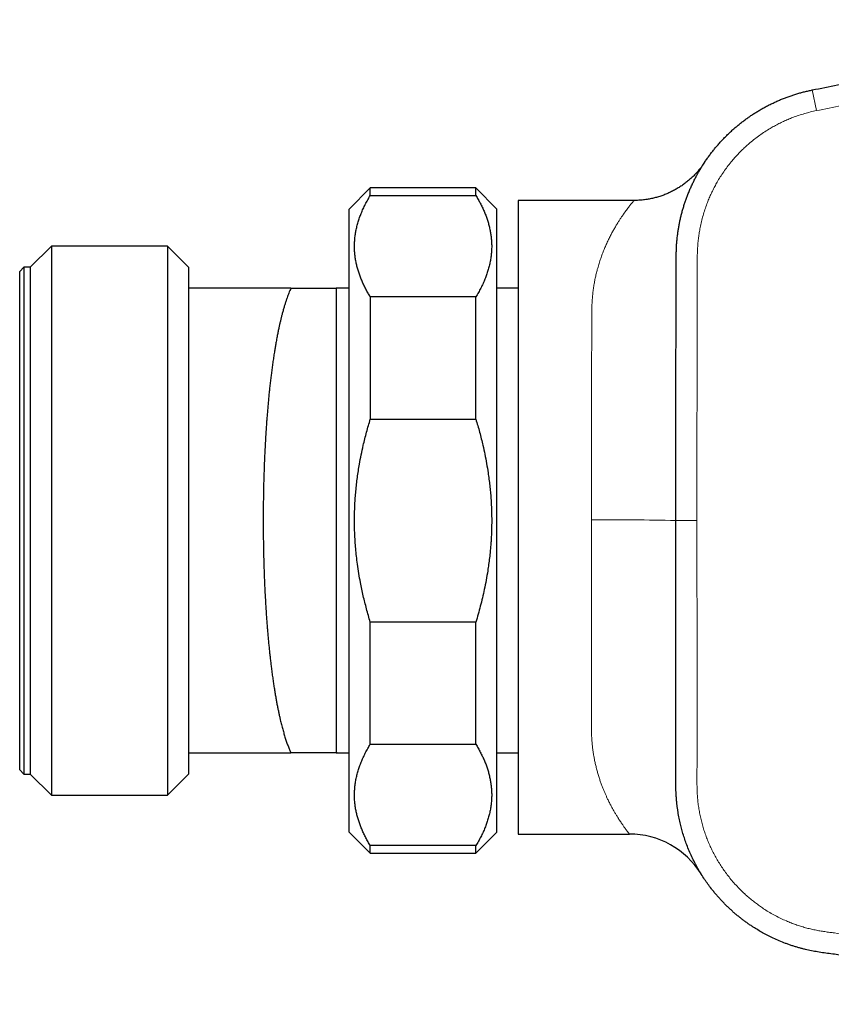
# Model space of a CAD drawing. Header units: millimetres. Extents: x 8 to 818, y 12 to 393.
# Tile 13 of 15: x 644 to 682, y 342 to 388. Entities that reach past the tile are written whole.
import ezdxf

# ---------------------------------------------------------------- set-up
doc = ezdxf.new("R2010")
doc.units = ezdxf.units.MM

msp = doc.modelspace()

# ---------------------------------------------------------------- linework, layer by layer
at = {"color": 252, "linetype": 'Continuous', "lineweight": 0}
for p, q in [((681.629, 384.179), (681.432, 385.16)), ((675.966, 364.771), (674.966, 364.771))]:
    msp.add_line(p, q, dxfattribs=at)
at = {"color": 7, "linetype": 'Continuous', "lineweight": 30}
for p, q in [((660.492, 380.521), (659.492, 379.521)), ((665.492, 380.521), (660.492, 380.521)), ((660.492, 380.163), (660.492, 380.521)), ((666.492, 379.521), (665.492, 380.521)), ((665.492, 380.163), (665.492, 380.521)), ((660.492, 380.163), (665.492, 380.163)), ((672.986, 379.929), (667.492, 379.929)), ((667.492, 379.929), (667.492, 349.929)), ((659.492, 364.771), (659.492, 379.521)), ((666.492, 364.771), (666.492, 379.521)), ((645.382, 377.771), (644.382, 376.771)), ((650.882, 377.771), (645.382, 377.771)), ((645.382, 377.771), (645.382, 351.771)), ((651.882, 376.771), (650.882, 377.771)), ((650.882, 377.771), (650.882, 351.771)), ((644.082, 376.771), (643.882, 376.571)), ((644.382, 376.771), (644.082, 376.771)), ((644.082, 376.771), (644.082, 352.771)), ((644.382, 376.771), (644.382, 352.771)), ((651.882, 376.771), (651.882, 375.771)), ((643.882, 352.971), (643.882, 376.571)), ((651.882, 375.771), (651.882, 353.771)), ((656.729, 375.771), (651.882, 375.771)), ((658.882, 375.769), (658.881, 375.771)), ((658.93, 375.77), (658.882, 375.769)), ((658.882, 375.769), (658.882, 353.773)), ((658.93, 375.771), (658.93, 375.771)), ((659.492, 375.771), (658.93, 375.771)), ((667.492, 375.771), (666.492, 375.771)), ((660.492, 375.36), (660.492, 369.573)), ((665.492, 375.36), (660.492, 375.36)), ((665.492, 369.573), (665.492, 375.36)), ((660.492, 369.573), (665.492, 369.573)), ((659.492, 350.021), (659.492, 364.771)), ((666.492, 350.021), (666.492, 364.771)), ((660.492, 354.182), (660.492, 359.969)), ((665.492, 359.969), (660.492, 359.969)), ((665.492, 354.182), (665.492, 359.969)), ((660.492, 354.182), (665.492, 354.182)), ((651.882, 353.771), (651.882, 352.771)), ((651.882, 353.771), (656.729, 353.771)), ((658.881, 353.771), (658.882, 353.773)), ((658.93, 353.772), (658.882, 353.773)), ((658.882, 353.773), (658.93, 353.772)), ((658.93, 353.771), (659.492, 353.771)), ((666.492, 353.771), (667.492, 353.771)), ((643.882, 352.971), (644.082, 352.771)), ((644.082, 352.771), (644.382, 352.771)), ((644.382, 352.771), (645.382, 351.771)), ((650.882, 351.771), (651.882, 352.771)), ((645.382, 351.771), (650.882, 351.771)), ((659.492, 350.021), (660.492, 349.021)), ((665.492, 349.021), (666.492, 350.021)), ((667.492, 349.929), (672.768, 349.929)), ((660.492, 349.021), (660.492, 349.38)), ((665.492, 349.38), (660.492, 349.38)), ((665.492, 349.021), (665.492, 349.38)), ((660.492, 349.021), (665.492, 349.021)), ((676.167, 348.038), (676.167, 348.038))]:
    msp.add_line(p, q, dxfattribs=at)
at = {"color": 252, "linetype": 'Continuous', "lineweight": 0}
msp.add_arc((671.947, 242.127), 122.682, 88.58979, 90.45805, dxfattribs=at)
at = {"color": 7, "linetype": 'Continuous', "lineweight": 30}
for start, end in [(31.8791, 90.007), (31.8112, 31.8791)]:
    msp.add_arc((672.768, 345.929), 4, start, end, dxfattribs=at)
for points, knots in [([(681.432, 385.16), (681.831, 385.239), (682.629, 385.398), (683.829, 385.627), (685.029, 385.85), (686.276, 386.073), (687.57, 386.296), (688.911, 386.518), (690.21, 386.724), (691.467, 386.915), (692.682, 387.092), (693.898, 387.262), (695.112, 387.424), (696.326, 387.578), (697.539, 387.725), (698.753, 387.864), (700.062, 388.006), (701.466, 388.149), (702.965, 388.29), (704.249, 388.402), (705.033, 388.464), (705.316, 388.486)], [0, 0, 0, 0, 0.050597, 0.101193, 0.151798, 0.202402, 0.25873, 0.31506, 0.371388, 0.422255, 0.473123, 0.523991, 0.574859, 0.625493, 0.676128, 0.726764, 0.777398, 0.839803, 0.902209, 0.964614, 1, 1, 1, 1]), ([(674.966, 364.771), (674.966, 365.849), (674.968, 369.023), (674.972, 372.66), (674.981, 375.449), (674.982, 376.374), (674.981, 376.904), (674.983, 377.271), (674.988, 377.479), (674.996, 377.69), (675.008, 377.906), (675.027, 378.122), (675.051, 378.326), (675.079, 378.517), (675.109, 378.698), (675.144, 378.877), (675.182, 379.057), (675.225, 379.238), (675.273, 379.418), (675.325, 379.598), (675.38, 379.775), (675.439, 379.949), (675.504, 380.126), (675.574, 380.305), (675.651, 380.487), (675.732, 380.667), (675.817, 380.845), (675.905, 381.019), (675.998, 381.19), (676.095, 381.359), (676.195, 381.525), (676.298, 381.686), (676.404, 381.845), (676.515, 382.001), (676.628, 382.153), (676.745, 382.303), (676.869, 382.454), (677, 382.606), (677.137, 382.757), (677.276, 382.903), (677.417, 383.043), (677.562, 383.181), (677.707, 383.312), (677.853, 383.437), (677.999, 383.557), (678.147, 383.673), (678.298, 383.785), (678.45, 383.893), (678.603, 383.996), (678.759, 384.097), (678.921, 384.195), (679.089, 384.292), (679.263, 384.386), (679.439, 384.477), (679.616, 384.562), (679.794, 384.643), (679.973, 384.719), (680.154, 384.79), (680.335, 384.857), (680.516, 384.919), (680.698, 384.976), (680.88, 385.029), (681.064, 385.077), (681.248, 385.121), (681.37, 385.147), (681.432, 385.16)], [0, 0, 0, 0, 0.137402, 0.404608, 0.46355, 0.493021, 0.522492, 0.531138, 0.539784, 0.548961, 0.558137, 0.567336, 0.576536, 0.584292, 0.592047, 0.59982, 0.607592, 0.615519, 0.623446, 0.631391, 0.639335, 0.647111, 0.654892, 0.663275, 0.671658, 0.680061, 0.688465, 0.696724, 0.704983, 0.713261, 0.72154, 0.729636, 0.737733, 0.745848, 0.753963, 0.762007, 0.770054, 0.778821, 0.787594, 0.796054, 0.804513, 0.812993, 0.821473, 0.829474, 0.837475, 0.845494, 0.853513, 0.861381, 0.869249, 0.877134, 0.885019, 0.893413, 0.901807, 0.910222, 0.918636, 0.926891, 0.935145, 0.943419, 0.951692, 0.959759, 0.967826, 0.975911, 0.983995, 0.991996, 1, 1, 1, 1]), ([(676.311, 381.705), (676.311, 381.705), (676.31, 381.704), (676.309, 381.702), (676.307, 381.7), (676.306, 381.698), (676.304, 381.695), (676.302, 381.692), (676.3, 381.689), (676.297, 381.684), (676.291, 381.676), (676.283, 381.664), (676.27, 381.644), (676.243, 381.607), (676.206, 381.556), (676.154, 381.486), (676.096, 381.412), (676.034, 381.338), (675.974, 381.269), (675.913, 381.202), (675.848, 381.134), (675.781, 381.066), (675.71, 380.999), (675.637, 380.933), (675.562, 380.869), (675.485, 380.805), (675.407, 380.744), (675.326, 380.684), (675.244, 380.627), (675.16, 380.571), (675.075, 380.517), (674.988, 380.465), (674.9, 380.416), (674.81, 380.369), (674.719, 380.324), (674.627, 380.281), (674.534, 380.24), (674.44, 380.202), (674.345, 380.166), (674.249, 380.133), (674.152, 380.102), (674.055, 380.074), (673.956, 380.048), (673.857, 380.025), (673.758, 380.004), (673.654, 379.985), (673.546, 379.968), (673.433, 379.954), (673.321, 379.942), (673.208, 379.935), (673.097, 379.93), (673.022, 379.929), (672.986, 379.929)], [0, 0, 0, 0, 0.022664, 0.043483, 0.052499, 0.057899, 0.061109, 0.06291, 0.064412, 0.065945, 0.067989, 0.071188, 0.0765, 0.085088, 0.104145, 0.121996, 0.147938, 0.171302, 0.191676, 0.213555, 0.236095, 0.259101, 0.282425, 0.305976, 0.329692, 0.353532, 0.377467, 0.401476, 0.425545, 0.449661, 0.473817, 0.498006, 0.522223, 0.546463, 0.570723, 0.595001, 0.619295, 0.643601, 0.66792, 0.692249, 0.716588, 0.740934, 0.765289, 0.789651, 0.814018, 0.838392, 0.865543, 0.892691, 0.91976, 0.946753, 0.973675, 1, 1, 1, 1]), ([(676.254, 381.617), (676.254, 381.618), (676.262, 381.629), (676.267, 381.637), (676.272, 381.645)], [0, 0, 0, 0, 0.027004, 1, 1, 1, 1]), ([(660.492, 375.36), (660.456, 375.422), (660.382, 375.545), (660.281, 375.73), (660.188, 375.917), (660.102, 376.105), (660.025, 376.294), (659.957, 376.484), (659.898, 376.674), (659.847, 376.866), (659.806, 377.062), (659.774, 377.26), (659.753, 377.459), (659.742, 377.661), (659.742, 377.866), (659.754, 378.075), (659.777, 378.283), (659.811, 378.492), (659.858, 378.7), (659.915, 378.908), (659.982, 379.113), (660.061, 379.32), (660.152, 379.53), (660.255, 379.742), (660.368, 379.953), (660.451, 380.093), (660.492, 380.163)], [0, 0, 0, 0, 0.039438, 0.078884, 0.118329, 0.157766, 0.19739, 0.237015, 0.276298, 0.315581, 0.356348, 0.397129, 0.43791, 0.478676, 0.521454, 0.564249, 0.607044, 0.649823, 0.692933, 0.736044, 0.778489, 0.820935, 0.865693, 0.910465, 0.955239, 1, 1, 1, 1]), ([(665.492, 380.163), (665.529, 380.101), (665.602, 379.978), (665.703, 379.793), (665.797, 379.606), (665.882, 379.418), (665.959, 379.229), (666.028, 379.039), (666.087, 378.849), (666.137, 378.657), (666.179, 378.461), (666.21, 378.263), (666.232, 378.064), (666.243, 377.862), (666.243, 377.657), (666.231, 377.448), (666.208, 377.24), (666.173, 377.031), (666.127, 376.823), (666.07, 376.615), (666.002, 376.41), (665.924, 376.203), (665.833, 375.993), (665.73, 375.781), (665.617, 375.57), (665.534, 375.43), (665.492, 375.36)], [0, 0, 0, 0, 0.0394379, 0.0788842, 0.1183294, 0.1577658, 0.1973904, 0.2370148, 0.2762981, 0.3155813, 0.3563484, 0.3971294, 0.4379098, 0.4786762, 0.5214545, 0.5642491, 0.6070442, 0.649823, 0.6929333, 0.7360439, 0.7784893, 0.8209349, 0.8656935, 0.9104653, 0.9552389, 1, 1, 1, 1]), ([(656.729, 375.771), (656.713, 375.734), (656.68, 375.661), (656.634, 375.547), (656.59, 375.432), (656.546, 375.309), (656.5, 375.176), (656.453, 375.03), (656.405, 374.874), (656.358, 374.707), (656.314, 374.543), (656.274, 374.388), (656.239, 374.245), (656.205, 374.099), (656.171, 373.943), (656.134, 373.773), (656.094, 373.576), (656.053, 373.36), (656.014, 373.142), (655.979, 372.937), (655.945, 372.729), (655.909, 372.498), (655.872, 372.244), (655.837, 371.992), (655.804, 371.741), (655.774, 371.493), (655.745, 371.245), (655.718, 370.999), (655.693, 370.753), (655.669, 370.508), (655.646, 370.262), (655.625, 370.017), (655.605, 369.774), (655.587, 369.533), (655.568, 369.274), (655.549, 368.99), (655.53, 368.681), (655.513, 368.379), (655.497, 368.083), (655.484, 367.795), (655.472, 367.512), (655.461, 367.234), (655.452, 366.961), (655.444, 366.69), (655.437, 366.421), (655.432, 366.154), (655.427, 365.891), (655.423, 365.632), (655.42, 365.353), (655.418, 365.051), (655.418, 364.725), (655.419, 364.409), (655.421, 364.104), (655.425, 363.808), (655.429, 363.52), (655.435, 363.24), (655.441, 362.967), (655.449, 362.698), (655.457, 362.434), (655.466, 362.173), (655.477, 361.918), (655.488, 361.667), (655.5, 361.399), (655.516, 361.111), (655.533, 360.803), (655.552, 360.508), (655.571, 360.224), (655.591, 359.953), (655.611, 359.691), (655.633, 359.438), (655.654, 359.194), (655.677, 358.956), (655.7, 358.723), (655.724, 358.496), (655.748, 358.275), (655.773, 358.059), (655.801, 357.829), (655.832, 357.585), (655.868, 357.328), (655.903, 357.083), (655.938, 356.852), (655.974, 356.633), (656.009, 356.424), (656.045, 356.225), (656.081, 356.035), (656.117, 355.851), (656.154, 355.675), (656.191, 355.504), (656.235, 355.314), (656.286, 355.107), (656.344, 354.886), (656.403, 354.674), (656.465, 354.473), (656.528, 354.281), (656.594, 354.1), (656.66, 353.928), (656.706, 353.823), (656.729, 353.771)], [0, 0, 0, 0, 0.009881, 0.019768, 0.028734, 0.0377, 0.048094, 0.058489, 0.068883, 0.080127, 0.091371, 0.099992, 0.108614, 0.116943, 0.125272, 0.13519, 0.145109, 0.157097, 0.169086, 0.178365, 0.187644, 0.199444, 0.211247, 0.223047, 0.233889, 0.244732, 0.255574, 0.265796, 0.276019, 0.286241, 0.296064, 0.305889, 0.315713, 0.324945, 0.334177, 0.345923, 0.357671, 0.369417, 0.380093, 0.39077, 0.401446, 0.411385, 0.421326, 0.431265, 0.440873, 0.450482, 0.460091, 0.469235, 0.47838, 0.490014, 0.501651, 0.513285, 0.523858, 0.534433, 0.545006, 0.554847, 0.56469, 0.574532, 0.584044, 0.593557, 0.603069, 0.612194, 0.621319, 0.632927, 0.644537, 0.656145, 0.666693, 0.677243, 0.68779, 0.697607, 0.707424, 0.717241, 0.726727, 0.736214, 0.7457, 0.754873, 0.764046, 0.775716, 0.787387, 0.799056, 0.809658, 0.820262, 0.830865, 0.84073, 0.850596, 0.860461, 0.869993, 0.879526, 0.889058, 0.902816, 0.916574, 0.930399, 0.944225, 0.958134, 0.972044, 0.986022, 1, 1, 1, 1]), ([(656.729, 375.771), (656.803, 375.771), (656.951, 375.771), (657.164, 375.771), (657.353, 375.771), (657.518, 375.771), (657.661, 375.771), (657.799, 375.771), (657.931, 375.771), (658.057, 375.771), (658.176, 375.771), (658.287, 375.771), (658.387, 375.771), (658.476, 375.771), (658.554, 375.771), (658.625, 375.771), (658.688, 375.771), (658.743, 375.771), (658.789, 375.771), (658.826, 375.771), (658.854, 375.771), (658.874, 375.771), (658.879, 375.771), (658.881, 375.771)], [0, 0, 0, 0, 0.063168, 0.126339, 0.189506, 0.236932, 0.284357, 0.3317, 0.379043, 0.42684, 0.474643, 0.522444, 0.570239, 0.612998, 0.655767, 0.69854, 0.741306, 0.784062, 0.82724, 0.870434, 0.913632, 0.956823, 1, 1, 1, 1]), ([(660.492, 359.969), (660.461, 360.072), (660.4, 360.278), (660.314, 360.589), (660.233, 360.9), (660.158, 361.211), (660.089, 361.522), (660.018, 361.874), (659.947, 362.269), (659.885, 362.684), (659.836, 363.079), (659.8, 363.439), (659.771, 363.814), (659.751, 364.202), (659.742, 364.58), (659.742, 364.92), (659.748, 365.223), (659.761, 365.532), (659.78, 365.848), (659.806, 366.17), (659.839, 366.49), (659.879, 366.808), (659.925, 367.123), (659.984, 367.483), (660.06, 367.887), (660.148, 368.29), (660.234, 368.646), (660.314, 368.957), (660.4, 369.266), (660.462, 369.471), (660.492, 369.573)], [0, 0, 0, 0, 0.033059, 0.06612, 0.099178, 0.131835, 0.164495, 0.197152, 0.242457, 0.287761, 0.326188, 0.364616, 0.39919, 0.441685, 0.484181, 0.515242, 0.546307, 0.577369, 0.610486, 0.643607, 0.676725, 0.709359, 0.741996, 0.77463, 0.821529, 0.868428, 0.901305, 0.934198, 0.967091, 1, 1, 1, 1]), ([(665.492, 369.573), (665.523, 369.471), (665.584, 369.266), (665.67, 368.957), (665.751, 368.646), (665.835, 368.297), (665.92, 367.906), (666.003, 367.472), (666.067, 367.08), (666.116, 366.732), (666.152, 366.429), (666.183, 366.123), (666.207, 365.814), (666.225, 365.503), (666.237, 365.192), (666.243, 364.88), (666.242, 364.567), (666.235, 364.281), (666.224, 364.022), (666.211, 363.787), (666.193, 363.551), (666.17, 363.29), (666.14, 363.005), (666.1, 362.696), (666.049, 362.344), (665.981, 361.95), (665.897, 361.525), (665.804, 361.112), (665.707, 360.721), (665.603, 360.34), (665.529, 360.092), (665.492, 359.969)], [0, 0, 0, 0, 0.0328833, 0.0657665, 0.0986693, 0.131572, 0.1762689, 0.2217198, 0.2671704, 0.2984624, 0.3297572, 0.3610489, 0.3929841, 0.4249226, 0.4568576, 0.4888652, 0.5208762, 0.5528837, 0.576847, 0.6008104, 0.6251414, 0.6494725, 0.6814019, 0.7133345, 0.7452641, 0.7907835, 0.8363032, 0.8784891, 0.9206753, 0.9603376, 1, 1, 1, 1]), ([(700.492, 341.869), (699.831, 341.956), (696.526, 342.391), (691.238, 343.085), (686.282, 343.741), (683.637, 344.086), (682.866, 344.19), (682.319, 344.259), (681.997, 344.301), (681.69, 344.346), (681.393, 344.4), (681.148, 344.453), (680.945, 344.504), (680.786, 344.548), (680.628, 344.594), (680.471, 344.644), (680.315, 344.698), (680.114, 344.771), (679.868, 344.869), (679.591, 344.992), (679.326, 345.122), (679.083, 345.252), (678.852, 345.386), (678.659, 345.507), (678.494, 345.615), (678.357, 345.71), (678.222, 345.807), (678.09, 345.907), (677.959, 346.01), (677.831, 346.115), (677.705, 346.223), (677.581, 346.334), (677.459, 346.447), (677.338, 346.564), (677.219, 346.685), (677.101, 346.81), (676.986, 346.937), (676.872, 347.068), (676.76, 347.203), (676.631, 347.366), (676.486, 347.559), (676.325, 347.79), (676.167, 348.034), (676.011, 348.296), (675.862, 348.57), (675.724, 348.851), (675.598, 349.133), (675.488, 349.409), (675.39, 349.682), (675.306, 349.945), (675.232, 350.206), (675.166, 350.473), (675.108, 350.752), (675.065, 351.001), (675.036, 351.208), (675.016, 351.373), (675, 351.538), (674.986, 351.707), (674.977, 351.88), (674.97, 352.056), (674.967, 352.233), (674.967, 352.471), (674.97, 353.181), (674.969, 354.363), (674.966, 356.488), (674.966, 359.958), (674.966, 362.896), (674.966, 364.771)], [0, 0, 0, 0, 0.046761, 0.233804, 0.374086, 0.397466, 0.420847, 0.428677, 0.436135, 0.443594, 0.450454, 0.457322, 0.461202, 0.465084, 0.468926, 0.472769, 0.476617, 0.480466, 0.487799, 0.495142, 0.501792, 0.50845, 0.514485, 0.520526, 0.524421, 0.528316, 0.532195, 0.536075, 0.53996, 0.543846, 0.547728, 0.55161, 0.555499, 0.559388, 0.563398, 0.567408, 0.571426, 0.575444, 0.579571, 0.5837, 0.59008, 0.596467, 0.603459, 0.61046, 0.617869, 0.625291, 0.632414, 0.639547, 0.646139, 0.65274, 0.658931, 0.665129, 0.672037, 0.678955, 0.682829, 0.686703, 0.690583, 0.694464, 0.698592, 0.702719, 0.706852, 0.710986, 0.719386, 0.756655, 0.793924, 0.868462, 1, 1, 1, 1]), ([(660.492, 349.38), (660.456, 349.441), (660.382, 349.564), (660.281, 349.75), (660.188, 349.936), (660.102, 350.124), (660.025, 350.313), (659.957, 350.503), (659.898, 350.693), (659.847, 350.885), (659.806, 351.081), (659.774, 351.279), (659.753, 351.478), (659.742, 351.68), (659.742, 351.885), (659.754, 352.094), (659.777, 352.303), (659.811, 352.511), (659.858, 352.72), (659.915, 352.927), (659.982, 353.132), (660.061, 353.339), (660.152, 353.549), (660.255, 353.762), (660.368, 353.973), (660.451, 354.112), (660.492, 354.182)], [0, 0, 0, 0, 0.039438, 0.078884, 0.118329, 0.157766, 0.19739, 0.237015, 0.276298, 0.315581, 0.356348, 0.397129, 0.43791, 0.478676, 0.521454, 0.564249, 0.607044, 0.649823, 0.692933, 0.736044, 0.778489, 0.820935, 0.865693, 0.910465, 0.955239, 1, 1, 1, 1]), ([(665.492, 354.182), (665.529, 354.12), (665.602, 353.998), (665.703, 353.812), (665.797, 353.625), (665.882, 353.437), (665.959, 353.248), (666.028, 353.058), (666.087, 352.868), (666.137, 352.676), (666.179, 352.481), (666.21, 352.282), (666.232, 352.084), (666.243, 351.881), (666.243, 351.676), (666.231, 351.467), (666.208, 351.259), (666.173, 351.05), (666.127, 350.842), (666.07, 350.634), (666.002, 350.429), (665.924, 350.222), (665.833, 350.012), (665.73, 349.8), (665.617, 349.589), (665.534, 349.449), (665.492, 349.38)], [0, 0, 0, 0, 0.039438, 0.078884, 0.118329, 0.157766, 0.19739, 0.237015, 0.276298, 0.315581, 0.356348, 0.397129, 0.43791, 0.478676, 0.521454, 0.564249, 0.607044, 0.649823, 0.692933, 0.736044, 0.778489, 0.820935, 0.865693, 0.910465, 0.955239, 1, 1, 1, 1]), ([(658.881, 353.771), (658.879, 353.771), (658.874, 353.771), (658.855, 353.771), (658.827, 353.771), (658.791, 353.771), (658.745, 353.771), (658.69, 353.771), (658.627, 353.771), (658.556, 353.771), (658.477, 353.771), (658.388, 353.771), (658.289, 353.771), (658.178, 353.771), (658.06, 353.771), (657.935, 353.771), (657.804, 353.771), (657.666, 353.771), (657.524, 353.771), (657.359, 353.771), (657.169, 353.771), (656.954, 353.771), (656.804, 353.771), (656.729, 353.771)], [0, 0, 0, 0, 0.042738, 0.08549, 0.128248, 0.171002, 0.213741, 0.256936, 0.300142, 0.343354, 0.386563, 0.429761, 0.477084, 0.524413, 0.571743, 0.619068, 0.666509, 0.71395, 0.761134, 0.808318, 0.872211, 0.936106, 1, 1, 1, 1])]:
    msp.add_open_spline(points, degree=3, knots=knots, dxfattribs=at)
at = {"color": 252, "linetype": 'Continuous', "lineweight": 0}
for points, knots in [([(701.295, 387.124), (701.216, 387.117), (700.606, 387.058), (699.573, 386.948), (698.196, 386.795), (696.926, 386.644), (695.656, 386.486), (694.388, 386.32), (693.094, 386.141), (691.775, 385.95), (690.43, 385.746), (689.087, 385.533), (687.745, 385.311), (686.452, 385.089), (685.208, 384.866), (684.014, 384.645), (682.821, 384.417), (682.026, 384.258), (681.629, 384.179)], [0, 0, 0, 0, 0.011986, 0.092359, 0.156658, 0.220958, 0.285259, 0.349559, 0.413858, 0.482229, 0.550603, 0.618977, 0.687351, 0.755723, 0.816791, 0.877861, 0.938931, 1, 1, 1, 1]), ([(681.629, 384.179), (681.534, 384.159), (681.344, 384.118), (681.062, 384.042), (680.783, 383.955), (680.524, 383.862), (680.286, 383.766), (680.066, 383.669), (679.849, 383.565), (679.637, 383.453), (679.413, 383.325), (679.18, 383.18), (678.938, 383.016), (678.704, 382.841), (678.491, 382.668), (678.297, 382.499), (678.122, 382.334), (677.952, 382.164), (677.788, 381.988), (677.619, 381.794), (677.447, 381.579), (677.273, 381.344), (677.109, 381.102), (676.965, 380.868), (676.838, 380.643), (676.726, 380.43), (676.622, 380.212), (676.526, 379.992), (676.431, 379.752), (676.339, 379.492), (676.252, 379.213), (676.178, 378.929), (676.119, 378.66), (676.074, 378.406), (676.04, 378.167), (676.015, 377.928), (675.997, 377.687), (675.984, 377.369), (675.978, 376.974), (675.975, 376.502), (675.976, 376.03), (675.979, 375.558), (675.979, 374.456), (675.971, 371.938), (675.967, 368.5), (675.966, 365.849), (675.966, 364.771)], [0, 0, 0, 0, 0.013164, 0.02634, 0.039516, 0.05268, 0.063515, 0.07436, 0.085208, 0.096053, 0.106888, 0.120052, 0.133227, 0.146403, 0.159567, 0.170402, 0.181247, 0.192095, 0.20294, 0.213775, 0.226962, 0.240162, 0.25336, 0.266548, 0.277404, 0.288269, 0.299137, 0.310002, 0.320858, 0.334058, 0.347269, 0.36048, 0.373679, 0.384547, 0.395425, 0.406307, 0.417187, 0.428058, 0.449359, 0.470661, 0.491966, 0.513271, 0.534575, 0.641091, 0.854128, 1, 1, 1, 1]), ([(670.966, 364.804), (670.966, 364.909), (670.966, 365.118), (670.966, 365.432), (670.966, 365.746), (670.966, 366.06), (670.967, 366.373), (670.967, 366.687), (670.967, 367), (670.967, 367.313), (670.968, 367.625), (670.968, 367.936), (670.969, 368.246), (670.969, 368.555), (670.97, 368.863), (670.97, 369.169), (670.971, 369.474), (670.971, 369.809), (670.972, 370.174), (670.973, 370.568), (670.974, 370.958), (670.975, 371.343), (670.976, 371.724), (670.977, 372.1), (670.978, 372.471), (670.979, 372.806), (670.98, 373.105), (670.981, 373.371), (670.982, 373.633), (670.983, 373.891), (670.983, 374.146), (670.982, 374.397), (670.983, 374.643), (670.988, 374.886), (670.998, 375.124), (671.015, 375.358), (671.038, 375.588), (671.069, 375.812), (671.105, 376.032), (671.147, 376.246), (671.195, 376.455), (671.25, 376.671), (671.314, 376.893), (671.386, 377.12), (671.464, 377.339), (671.545, 377.55), (671.629, 377.752), (671.717, 377.947), (671.806, 378.133), (671.896, 378.31), (671.987, 378.479), (672.078, 378.64), (672.169, 378.792), (672.255, 378.931), (672.337, 379.058), (672.415, 379.174), (672.489, 379.282), (672.561, 379.383), (672.628, 379.475), (672.691, 379.56), (672.75, 379.636), (672.803, 379.704), (672.85, 379.763), (672.891, 379.813), (672.925, 379.855), (672.952, 379.888), (672.971, 379.911), (672.982, 379.924), (672.987, 379.93), (672.986, 379.929), (672.986, 379.929)], [0, 0, 0, 0, 0.0131378, 0.0262813, 0.0394525, 0.0526237, 0.0658181, 0.0790125, 0.0922486, 0.1054847, 0.1187443, 0.132004, 0.145306, 0.158608, 0.171934, 0.18526, 0.1986148, 0.2119757, 0.2296439, 0.2473261, 0.2650576, 0.2827891, 0.3005774, 0.3183656, 0.3362041, 0.3540569, 0.3674064, 0.3807619, 0.3941472, 0.4075325, 0.4209423, 0.4343521, 0.4478082, 0.461264, 0.474757, 0.4882498, 0.5018103, 0.515371, 0.528977, 0.5425831, 0.5562327, 0.5698914, 0.5861839, 0.6024799, 0.6187728, 0.6351747, 0.6515795, 0.6679817, 0.6844801, 0.7009812, 0.7174797, 0.7340711, 0.7506651, 0.7672565, 0.7825467, 0.7978392, 0.8131293, 0.8285065, 0.8438863, 0.8592632, 0.8747436, 0.8902271, 0.9057071, 0.9213103, 0.9369171, 0.95252, 0.9677565, 0.9829966, 0.9982329, 1, 1, 1, 1]), ([(672.768, 349.93), (672.767, 349.93), (672.767, 349.93), (672.759, 349.941), (672.744, 349.959), (672.724, 349.986), (672.7, 350.017), (672.673, 350.052), (672.646, 350.087), (672.617, 350.127), (672.584, 350.171), (672.549, 350.22), (672.511, 350.272), (672.471, 350.329), (672.427, 350.392), (672.379, 350.462), (672.328, 350.539), (672.274, 350.621), (672.213, 350.717), (672.143, 350.831), (672.064, 350.964), (671.983, 351.106), (671.901, 351.256), (671.818, 351.416), (671.742, 351.57), (671.674, 351.717), (671.613, 351.854), (671.553, 351.996), (671.493, 352.147), (671.432, 352.308), (671.373, 352.478), (671.315, 352.654), (671.261, 352.836), (671.21, 353.024), (671.162, 353.218), (671.119, 353.417), (671.08, 353.622), (671.046, 353.833), (671.018, 354.049), (670.996, 354.272), (670.979, 354.499), (670.97, 354.732), (670.966, 354.97), (670.967, 355.213), (670.969, 355.459), (670.969, 355.707), (670.968, 355.957), (670.968, 356.211), (670.968, 356.469), (670.967, 356.731), (670.967, 356.997), (670.967, 357.267), (670.967, 357.54), (670.967, 357.817), (670.967, 358.098), (670.967, 358.382), (670.967, 358.669), (670.966, 358.959), (670.966, 359.252), (670.966, 359.548), (670.966, 359.845), (670.966, 360.143), (670.966, 360.442), (670.966, 360.743), (670.966, 361.046), (670.966, 361.352), (670.966, 361.659), (670.966, 361.968), (670.966, 362.278), (670.966, 362.59), (670.966, 362.904), (670.966, 363.218), (670.966, 363.534), (670.966, 363.85), (670.966, 364.168), (670.966, 364.486), (670.966, 364.698), (670.966, 364.804)], [0, 0, 0, 0, 0.01192, 0.026508, 0.041207, 0.05591, 0.070609, 0.081706, 0.092803, 0.103919, 0.115035, 0.126012, 0.136988, 0.147982, 0.158975, 0.171099, 0.183223, 0.195367, 0.20751, 0.223786, 0.240064, 0.256339, 0.272705, 0.289074, 0.305439, 0.317774, 0.330108, 0.342459, 0.354811, 0.368201, 0.38159, 0.395005, 0.408419, 0.421868, 0.435316, 0.448796, 0.462277, 0.475801, 0.489326, 0.502892, 0.516459, 0.530076, 0.543693, 0.557345, 0.570997, 0.584314, 0.597631, 0.610971, 0.624312, 0.637679, 0.651047, 0.664438, 0.67783, 0.69125, 0.704671, 0.718116, 0.73156, 0.745033, 0.758505, 0.772002, 0.785498, 0.798815, 0.812132, 0.825473, 0.838813, 0.852181, 0.865549, 0.87894, 0.892332, 0.905752, 0.919173, 0.932617, 0.946062, 0.959534, 0.973007, 0.986503, 1, 1, 1, 1]), ([(675.966, 364.771), (675.967, 363.771), (675.968, 361.77), (675.972, 358.768), (675.974, 355.767), (675.971, 353.682), (675.967, 352.513), (675.968, 352.26), (675.973, 352.007), (675.985, 351.754), (676.007, 351.501), (676.039, 351.246), (676.081, 350.991), (676.132, 350.738), (676.192, 350.487), (676.261, 350.24), (676.339, 349.996), (676.425, 349.757), (676.52, 349.522), (676.623, 349.289), (676.736, 349.059), (676.859, 348.829), (676.992, 348.603), (677.133, 348.381), (677.282, 348.164), (677.445, 347.946), (677.623, 347.727), (677.815, 347.508), (678.017, 347.298), (678.215, 347.108), (678.407, 346.937), (678.591, 346.784), (678.781, 346.637), (678.976, 346.497), (679.189, 346.353), (679.423, 346.21), (679.677, 346.067), (679.937, 345.935), (680.186, 345.821), (680.424, 345.723), (680.649, 345.639), (680.877, 345.563), (681.107, 345.495), (681.337, 345.436), (681.566, 345.386), (681.794, 345.344), (682.024, 345.308), (682.254, 345.276), (682.6, 345.232), (683.062, 345.172), (684.212, 345.018), (685.936, 344.794), (688.244, 344.489), (690.448, 344.199), (691.887, 344.009), (692.548, 343.922)], [0, 0, 0, 0, 0.090438, 0.180876, 0.271314, 0.361752, 0.369373, 0.376999, 0.384622, 0.39224, 0.399854, 0.40763, 0.415414, 0.4232, 0.430984, 0.43876, 0.446408, 0.454064, 0.461722, 0.469378, 0.477027, 0.484942, 0.492865, 0.500791, 0.508715, 0.51663, 0.525405, 0.534187, 0.54297, 0.551744, 0.558967, 0.566197, 0.573429, 0.580658, 0.587882, 0.596659, 0.605444, 0.614229, 0.623006, 0.630231, 0.637462, 0.644695, 0.651926, 0.659151, 0.666146, 0.673144, 0.680146, 0.687149, 0.69415, 0.711693, 0.729237, 0.799027, 0.868816, 0.93975, 1, 1, 1, 1])]:
    msp.add_open_spline(points, degree=3, knots=knots, dxfattribs=at)

doc.saveas('drawing.dxf')
